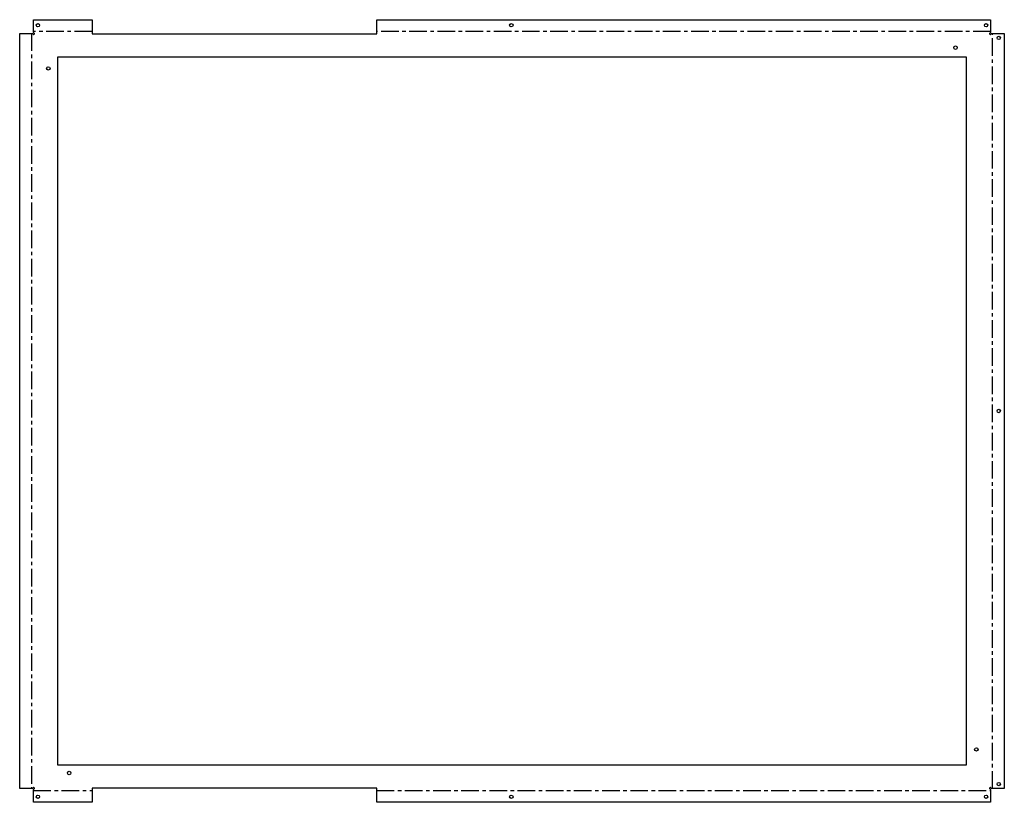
# Model space of a CAD drawing. Header units: millimetres. Extents: x -355 to 355, y -282 to 282.
import ezdxf

# ---------------------------------------------------------------- set-up
doc = ezdxf.new("R2010")
doc.units = ezdxf.units.MM
doc.linetypes.add('CENTERX2', pattern=[20.32, 12.7, -2.54, 2.54, -2.54])

msp = doc.modelspace()

# ---------------------------------------------------------------- linework, layer by layer
at = {"color": 7, "linetype": 'Continuous', "lineweight": 25}
for p, q in [((-345.04, 273), (-345.04, 282.14)), ((-345.04, 282.14), (-302.75, 282.14)), ((-302.75, 282.14), (-302.75, 272)), ((-97.55, 272), (-97.55, 282.14)), ((-97.55, 282.14), (345.04, 282.14)), ((345.04, 282.14), (345.04, 273)), ((-354.89, -272.29), (-354.89, 272.29)), ((-354.89, 272.29), (-345.75, 272.29)), ((-345.75, 272.29), (-345.1, 271.65)), ((-344.4, 272.35), (-345.04, 273)), ((-302.75, 272), (-97.55, 272)), ((345.04, 273), (344.4, 272.35)), ((345.1, 271.65), (345.75, 272.29)), ((345.75, 272.29), (354.89, 272.29)), ((354.89, 272.29), (354.89, -272.29)), ((327.75, 255), (-327.75, 255)), ((-327.75, 255), (-327.75, -255)), ((327.75, -255), (327.75, 255)), ((-327.75, -255), (327.75, -255)), ((-345.75, -272.29), (-354.89, -272.29)), ((-345.1, -271.65), (-345.75, -272.29)), ((-345.04, -273), (-344.4, -272.35)), ((-345.04, -282.14), (-345.04, -273)), ((-97.55, -272), (-302.75, -272)), ((-302.75, -272), (-302.75, -282.14)), ((-97.55, -282.14), (-97.55, -272)), ((344.4, -272.35), (345.04, -273)), ((345.04, -273), (345.04, -282.14)), ((345.75, -272.29), (345.1, -271.65)), ((354.89, -272.29), (345.75, -272.29)), ((-302.75, -282.14), (-345.04, -282.14)), ((345.04, -282.14), (-97.55, -282.14))]:
    msp.add_line(p, q, dxfattribs=at)
at = {"color": 7, "linetype": 'CENTERX2'}
for p, q in [((-346.32, 272.29), (-346.32, -272.29)), ((-302.75, 273.57), (-345.04, 273.57)), ((345.04, 273.57), (-97.55, 273.57)), ((346.32, -272.29), (346.32, 272.29)), ((-345.04, -273.57), (-302.75, -273.57)), ((-97.55, -273.57), (345.04, -273.57))]:
    msp.add_line(p, q, dxfattribs=at)
at = {"color": 7, "linetype": 'Continuous', "lineweight": 25}
for centre in [(-341.75, 278.14), (-0.5, 278.14), (341.75, 278.14), (350.89, 269), (319.75, 262), (-334.25, 247), (350.89, 0), (334.75, -244), (-319.25, -261), (350.89, -269), (-341.75, -278.14), (-0.5, -278.14), (341.75, -278.14)]:
    msp.add_circle(centre, 1.25, dxfattribs=at)
for centre, radius, start, end in [((-344.75, 272.01), 0.508, 225.37331, 269.62623), ((-344.75, 272), 0.5, 270, 360), ((-344.76, 272), 0.508, 0.37754, 44.62246), ((344.76, 272), 0.508, 135.37331, 179.62623), ((344.75, 272), 0.5, 180, 270), ((344.75, 272.01), 0.508, 270.37754, 314.62246), ((-344.75, -272.01), 0.508, 90.37754, 134.62246), ((-344.75, -272), 0.5, 0, 90), ((-344.76, -272), 0.508, 315.37331, 359.62623), ((344.75, -272), 0.5, 90, 180), ((344.76, -272), 0.508, 180.37754, 224.62246), ((344.75, -272.01), 0.508, 45.37331, 89.62623)]:
    msp.add_arc(centre, radius, start, end, dxfattribs=at)

doc.saveas('drawing.dxf')
